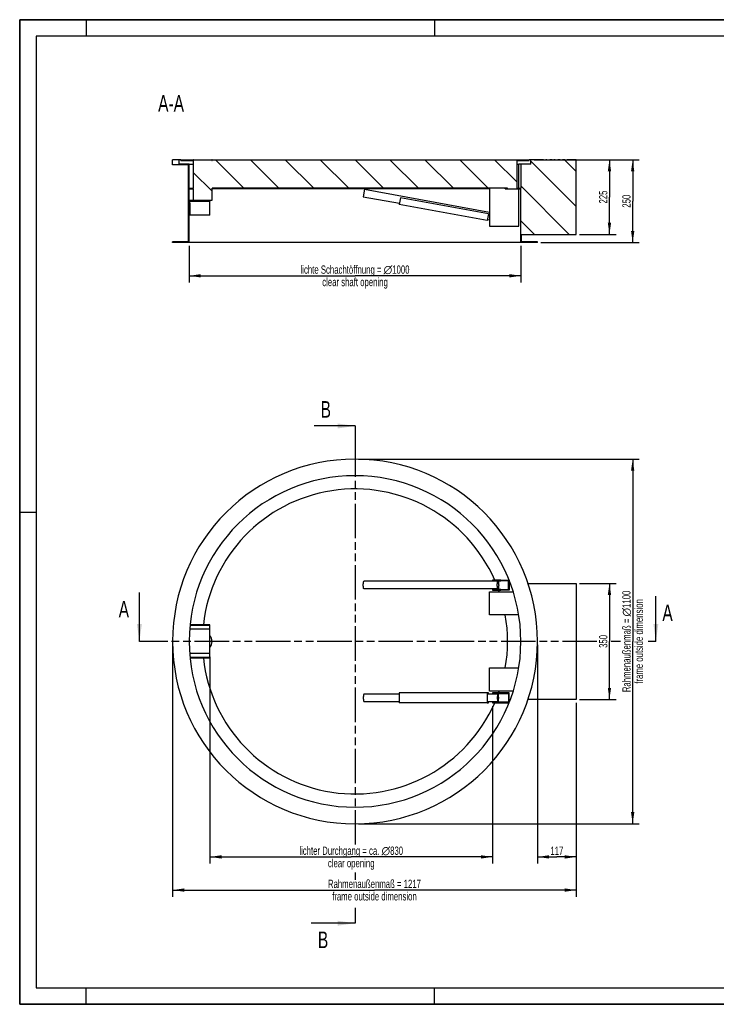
# Model space of a CAD drawing. Header units: millimetres. Extents: x 0 to 4200, y 0 to 2970.
# Tile 1 of 13: x 0 to 2100, y 0 to 2970. Entities that reach past the tile are written whole.
import ezdxf

# ---------------------------------------------------------------- set-up
doc = ezdxf.new("R2010")
doc.units = ezdxf.units.MM
doc.header["$LTSCALE"] = 231
doc.linetypes.add('PHANTOM', pattern=[0.8, 0.45, -0.05, 0.1, -0.05, 0.1, -0.05])
doc.layers.get('0').update_dxf_attribs({"linetype": 'CONTINUOUS'})
for name, color, linetype in [('005_AXIS', 7, 'CONTINUOUS'), ('050_DIMENSIONING', 7, 'CONTINUOUS'), ('053_NOTES', 7, 'CONTINUOUS'), ('HATCHING_BL0', 7, 'CONTINUOUS'), ('HATCHING_BL1', 7, 'CONTINUOUS')]:
    doc.layers.add(name, color=color, linetype=linetype)
doc.styles.get("Standard").update_dxf_attribs({"font": 'txt', "width": 0.7})
doc.dimstyles.new('DIMSTYLE_1', dxfattribs={"dimtxt": 25, "dimasz": 35, "dimexe": 2, "dimexo": 1, "dimtad": 1, "dimtxsty": 'Standard', "dimblk": '_FILLED', "dimblk1": '_FILLED', "dimblk2": '_FILLED', "dimcen": 0.09, "dimazin": 2, "dimtp": 0.8, "dimtm": 0.8, "dimtfac": 1, "dimtofl": 0, "dimtmove": 0, "dimatfit": 3, "dimldrblk": '_FILLED', "dimfxl": 1, "dimtolj": 1, "dimarcsym": 0})
doc.dimstyles.new('DIMSTYLE_2', dxfattribs={"dimtxt": 25, "dimasz": 35, "dimexe": 2, "dimexo": 1, "dimtad": 1, "dimtxsty": 'Standard', "dimblk": '_FILLED', "dimblk1": '_FILLED', "dimblk2": '_FILLED', "dimcen": 0.09, "dimazin": 2, "dimtp": 0.5, "dimtm": 0.5, "dimtfac": 1, "dimtofl": 0, "dimtmove": 0, "dimatfit": 3, "dimldrblk": '_FILLED', "dimfxl": 1, "dimtolj": 1, "dimarcsym": 0})
doc.dimstyles.new('DIMSTYLE_3', dxfattribs={"dimtxt": 25, "dimasz": 35, "dimexe": 2, "dimexo": 1, "dimtad": 1, "dimdec": 0, "dimtxsty": 'Standard', "dimblk": '_FILLED', "dimblk1": '_FILLED', "dimblk2": '_FILLED', "dimcen": 0.09, "dimazin": 2, "dimtp": 1.2, "dimtm": 1.2, "dimtfac": 1, "dimtdec": 0, "dimtofl": 0, "dimtmove": 0, "dimatfit": 3, "dimldrblk": '_FILLED', "dimfxl": 1, "dimtolj": 1, "dimarcsym": 0})
doc.dimstyles.new('DIMSTYLE_4', dxfattribs={"dimtxt": 25, "dimasz": 35, "dimexe": 2, "dimexo": 1, "dimtad": 1, "dimtxsty": 'Standard', "dimblk": '_FILLED', "dimblk1": '_FILLED', "dimblk2": '_FILLED', "dimcen": 0.09, "dimazin": 2, "dimtp": 1.2, "dimtm": 1.2, "dimtfac": 1, "dimtofl": 0, "dimtmove": 0, "dimatfit": 3, "dimldrblk": '_FILLED', "dimfxl": 1, "dimtolj": 1, "dimarcsym": 0})
doc.dimstyles.new('DIMSTYLE_5', dxfattribs={"dimtxt": 25, "dimasz": 35, "dimexe": 2, "dimexo": 1, "dimtad": 1, "dimdec": 0, "dimtxsty": 'Standard', "dimblk": '_FILLED', "dimblk1": '_FILLED', "dimblk2": '_FILLED', "dimcen": 0.09, "dimazin": 2, "dimtp": 0.3, "dimtm": 0.3, "dimtfac": 1, "dimtdec": 0, "dimtofl": 0, "dimtmove": 0, "dimatfit": 3, "dimldrblk": '_FILLED', "dimfxl": 1, "dimtolj": 1, "dimarcsym": 0})
doc.dimstyles.get("Standard").update_dxf_attribs({"dimtxt": 25, "dimasz": 35, "dimexe": 2, "dimexo": 1, "dimtad": 1, "dimtxsty": 'Standard', "dimblk": '_FILLED', "dimblk1": '_FILLED', "dimblk2": '_FILLED', "dimcen": 0.09, "dimazin": 2, "dimtol": 1, "dimtp": 0.01, "dimtm": 0.01, "dimtfac": 1, "dimtofl": 0, "dimtmove": 0, "dimatfit": 3, "dimldrblk": '_FILLED', "dimfxl": 1, "dimtolj": 1, "dimarcsym": 0})

# ---------------------------------------------------------------- blocks, each defined once
blk = doc.blocks.new('_FILLED')
at = {"color": 0, "linetype": 'ByBlock'}
blk.add_solid([(0, 0), (-1, 0.143), (-1, -0.143)], dxfattribs=at)
blk = doc.blocks.new('*D2')
at = {"layer": '050_DIMENSIONING', "color": 2, "linetype": 'Continuous', "transparency": 16777216}
for p, q in [((510.9, 2287.5), (510.9, 2177.5)), ((1510.9, 2287.5), (1510.9, 2177.5)), ((510.9, 2197.5), (1010.9, 2197.5)), ((1510.9, 2197.5), (1010.9, 2197.5))]:
    blk.add_line(p, q, dxfattribs=at)
at = {"layer": '050_DIMENSIONING', "color": 2, "linetype": 'Continuous', "transparency": 16777216, "xscale": 35, "yscale": 35, "zscale": 35, "rotation": 180}
blk.add_blockref('_FILLED', (510.9, 2197.5), dxfattribs=at)
at = {"layer": '050_DIMENSIONING', "color": 2, "linetype": 'Continuous', "transparency": 16777216, "xscale": 35, "yscale": 35, "zscale": 35}
blk.add_blockref('_FILLED', (1510.9, 2197.5), dxfattribs=at)
at = {"layer": '050_DIMENSIONING', "color": 2, "linetype": 'Continuous', "transparency": 16777216, "insert": (1010.9, 2228.7), "char_height": 25, "width": 768.214, "attachment_point": 2, "line_spacing_factor": 0.9}
blk.add_mtext('lichte Schachtöffnung = \\fgdt;{\\W1.0;{\\fgdt;n}}\\ftxt;1000\\Pclear shaft opening', dxfattribs=at)
blk = doc.blocks.new('*D4')
at = {"layer": '050_DIMENSIONING', "color": 2, "linetype": 'Continuous', "transparency": 16777216}
for p, q in [((1550.9, 2547.5), (1797.9, 2547.5)), ((1777.9, 2547.5), (1777.9, 2435)), ((1777.9, 2322.5), (1777.9, 2435)), ((1687.9, 2322.5), (1797.9, 2322.5))]:
    blk.add_line(p, q, dxfattribs=at)
at = {"layer": '050_DIMENSIONING', "color": 2, "linetype": 'Continuous', "transparency": 16777216, "xscale": 35, "yscale": 35, "zscale": 35}
for p, rotation in [((1777.9, 2547.5), 90), ((1777.9, 2322.5), 270)]:
    blk.add_blockref('_FILLED', p, dxfattribs=dict(at, rotation=rotation))
at = {"layer": '050_DIMENSIONING', "color": 2, "linetype": 'Continuous', "transparency": 16777216, "insert": (1746.6, 2435), "char_height": 25, "width": 85.714, "attachment_point": 2, "rotation": 90, "line_spacing_factor": 0.9}
blk.add_mtext('225', dxfattribs=at)
blk = doc.blocks.new('*D5')
at = {"layer": '050_DIMENSIONING', "color": 2, "linetype": 'Continuous', "transparency": 16777216}
for p, q in [((1550.9, 2547.5), (1867.9, 2547.5)), ((1847.9, 2547.5), (1847.9, 2422.5)), ((1847.9, 2297.5), (1847.9, 2422.5)), ((1570.9, 2297.5), (1867.9, 2297.5))]:
    blk.add_line(p, q, dxfattribs=at)
at = {"layer": '050_DIMENSIONING', "color": 2, "linetype": 'Continuous', "transparency": 16777216, "xscale": 35, "yscale": 35, "zscale": 35}
for p, rotation in [((1847.9, 2547.5), 90), ((1847.9, 2297.5), 270)]:
    blk.add_blockref('_FILLED', p, dxfattribs=dict(at, rotation=rotation))
at = {"layer": '050_DIMENSIONING', "color": 2, "linetype": 'Continuous', "transparency": 16777216, "insert": (1816.6, 2422.5), "char_height": 25, "width": 85.714, "attachment_point": 2, "rotation": 90, "line_spacing_factor": 0.9}
blk.add_mtext('250', dxfattribs=at)
blk = doc.blocks.new('*D6')
at = {"layer": '050_DIMENSIONING', "color": 2, "linetype": 'Continuous', "transparency": 16777216}
for p, q in [((460.9, 1084.6), (460.9, 324.6)), ((1677.9, 909.6), (1677.9, 324.6)), ((460.9, 344.6), (1069.4, 344.6)), ((1677.9, 344.6), (1069.4, 344.6))]:
    blk.add_line(p, q, dxfattribs=at)
at = {"layer": '050_DIMENSIONING', "color": 2, "linetype": 'Continuous', "transparency": 16777216, "xscale": 35, "yscale": 35, "zscale": 35, "rotation": 180}
blk.add_blockref('_FILLED', (460.9, 344.6), dxfattribs=at)
at = {"layer": '050_DIMENSIONING', "color": 2, "linetype": 'Continuous', "transparency": 16777216, "xscale": 35, "yscale": 35, "zscale": 35}
blk.add_blockref('_FILLED', (1677.9, 344.6), dxfattribs=at)
at = {"layer": '050_DIMENSIONING', "color": 2, "linetype": 'Continuous', "transparency": 16777216, "insert": (1069.4, 375.8), "char_height": 25, "width": 602.679, "attachment_point": 2, "line_spacing_factor": 0.9}
blk.add_mtext('Rahmenaußenmaß = 1217\\Pframe outside dimension', dxfattribs=at)
blk = doc.blocks.new('*D7')
at = {"layer": '050_DIMENSIONING', "color": 2, "linetype": 'Continuous', "transparency": 16777216}
for p, q in [((1020.9, 1644.6), (1867.9, 1644.6)), ((1847.9, 1644.6), (1847.9, 1094.6)), ((1847.9, 544.6), (1847.9, 1094.6)), ((1020.9, 544.6), (1867.9, 544.6))]:
    blk.add_line(p, q, dxfattribs=at)
at = {"layer": '050_DIMENSIONING', "color": 2, "linetype": 'Continuous', "transparency": 16777216, "xscale": 35, "yscale": 35, "zscale": 35}
for p, rotation in [((1847.9, 1644.6), 90), ((1847.9, 544.6), 270)]:
    blk.add_blockref('_FILLED', p, dxfattribs=dict(at, rotation=rotation))
at = {"layer": '050_DIMENSIONING', "color": 2, "linetype": 'Continuous', "transparency": 16777216, "insert": (1816.6, 1094.6), "char_height": 25, "width": 630.179, "attachment_point": 2, "rotation": 90, "line_spacing_factor": 0.9}
blk.add_mtext('Rahmenaußenmaß = \\fgdt;{\\W1.0;{\\fgdt;n}}\\ftxt;1100\\Pframe outside dimension', dxfattribs=at)
blk = doc.blocks.new('*D8')
at = {"layer": '050_DIMENSIONING', "color": 2, "linetype": 'Continuous', "transparency": 16777216}
for p, q in [((573.4, 1048), (573.4, 424.6)), ((1425.4, 899.6), (1425.4, 424.6)), ((573.4, 444.6), (999.4, 444.6)), ((1425.4, 444.6), (999.4, 444.6))]:
    blk.add_line(p, q, dxfattribs=at)
at = {"layer": '050_DIMENSIONING', "color": 2, "linetype": 'Continuous', "transparency": 16777216, "xscale": 35, "yscale": 35, "zscale": 35, "rotation": 180}
blk.add_blockref('_FILLED', (573.4, 444.6), dxfattribs=at)
at = {"layer": '050_DIMENSIONING', "color": 2, "linetype": 'Continuous', "transparency": 16777216, "xscale": 35, "yscale": 35, "zscale": 35}
blk.add_blockref('_FILLED', (1425.4, 444.6), dxfattribs=at)
at = {"layer": '050_DIMENSIONING', "color": 2, "linetype": 'Continuous', "transparency": 16777216, "insert": (999.4, 475.8), "char_height": 25, "width": 757.143, "attachment_point": 2, "line_spacing_factor": 0.9}
blk.add_mtext('lichter Durchgang = ca. \\fgdt;{\\W1.0;{\\fgdt;n}}\\ftxt;830\\Pclear opening', dxfattribs=at)
blk = doc.blocks.new('*D9')
at = {"layer": '050_DIMENSIONING', "color": 2, "linetype": 'Continuous', "transparency": 16777216}
for p, q in [((1687.9, 1269.6), (1797.9, 1269.6)), ((1777.9, 1269.6), (1777.9, 1094.6)), ((1777.9, 919.6), (1777.9, 1094.6)), ((1687.9, 919.6), (1797.9, 919.6))]:
    blk.add_line(p, q, dxfattribs=at)
at = {"layer": '050_DIMENSIONING', "color": 2, "linetype": 'Continuous', "transparency": 16777216, "xscale": 35, "yscale": 35, "zscale": 35}
for p, rotation in [((1777.9, 1269.6), 90), ((1777.9, 919.6), 270)]:
    blk.add_blockref('_FILLED', p, dxfattribs=dict(at, rotation=rotation))
at = {"layer": '050_DIMENSIONING', "color": 2, "linetype": 'Continuous', "transparency": 16777216, "insert": (1746.6, 1094.6), "char_height": 25, "width": 83.036, "attachment_point": 2, "rotation": 90, "line_spacing_factor": 0.9}
blk.add_mtext('350', dxfattribs=at)
blk = doc.blocks.new('*D10')
at = {"layer": '050_DIMENSIONING', "color": 2, "linetype": 'Continuous', "transparency": 16777216}
for p, q in [((1560.9, 1084.6), (1560.9, 424.6)), ((1677.9, 909.6), (1677.9, 424.6)), ((1560.9, 444.6), (1619.4, 444.6)), ((1677.9, 444.6), (1619.4, 444.6))]:
    blk.add_line(p, q, dxfattribs=at)
at = {"layer": '050_DIMENSIONING', "color": 2, "linetype": 'Continuous', "transparency": 16777216, "xscale": 35, "yscale": 35, "zscale": 35, "rotation": 180}
blk.add_blockref('_FILLED', (1560.9, 444.6), dxfattribs=at)
at = {"layer": '050_DIMENSIONING', "color": 2, "linetype": 'Continuous', "transparency": 16777216, "xscale": 35, "yscale": 35, "zscale": 35}
blk.add_blockref('_FILLED', (1677.9, 444.6), dxfattribs=at)
at = {"layer": '050_DIMENSIONING', "color": 2, "linetype": 'Continuous', "transparency": 16777216, "insert": (1619.4, 475.8), "char_height": 25, "width": 72.321, "attachment_point": 2, "line_spacing_factor": 0.9}
blk.add_mtext('117', dxfattribs=at)
blk = doc.blocks.new('XSEC_FILLED')
at = {"color": 0, "linetype": 'ByBlock'}
blk.add_solid([(0, 0), (-1, 0.143), (-1, -0.143)], dxfattribs=at)
blk = doc.blocks.new('HATCHING_BL0', base_point=(1139.4, 1168.2))
at = {"layer": 'HATCHING_BL0', "color": 7, "linetype": 'PHANTOM'}
for p, q in [((410.9, 1094.6), (360.9, 1094.6)), ((1740, 1094.6), (410.9, 1094.6)), ((1811.3, 1094.6), (1782.7, 1094.6)), ((1917.9, 1094.6), (1894.7, 1094.6))]:
    blk.add_line(p, q, dxfattribs=at)
at = {"layer": 'HATCHING_BL0', "color": 7, "linetype": 'Continuous', "char_height": 50, "width": 64.286, "attachment_point": 1, "line_spacing_factor": 0.9}
for insert in [(298.4, 1216.9), (1937.5, 1205.9)]:
    blk.add_mtext('A', dxfattribs=dict(at, insert=insert))
at = {"layer": 'HATCHING_BL0', "color": 7, "linetype": 'Continuous'}
for points in [[(360.9, 1094.6), (360.9, 1241.9)], [(1917.9, 1094.6), (1917.9, 1230.9)]]:
    blk.add_leader(points, dimstyle='Standard', override={"dimasz": 52.5, "dimtad": 0, "dimldrblk": 'XSEC_FILLED'}, dxfattribs=at)
blk = doc.blocks.new('HATCHING_BL1', base_point=(945.1, 994.6))
at = {"layer": 'HATCHING_BL1', "color": 7, "linetype": 'PHANTOM'}
for p, q in [((1010.9, 1744.6), (1010.9, 1694.6)), ((1010.9, 1694.6), (1010.9, 476.8)), ((1010.9, 397.4), (1010.9, 375.5)), ((1010.9, 291), (1010.9, 244.6))]:
    blk.add_line(p, q, dxfattribs=at)
at = {"layer": 'HATCHING_BL1', "color": 7, "linetype": 'Continuous', "char_height": 50, "width": 58.929, "attachment_point": 1, "line_spacing_factor": 0.9}
for insert in [(907.2, 1819.6), (898.9, 219.6)]:
    blk.add_mtext('B', dxfattribs=dict(at, insert=insert))
at = {"layer": 'HATCHING_BL1', "color": 7, "linetype": 'Continuous'}
for points in [[(1010.9, 1744.6), (887.6, 1744.6)], [(1010.9, 244.6), (879.2, 244.6)]]:
    blk.add_leader(points, dimstyle='Standard', override={"dimasz": 52.5, "dimtad": 0, "dimldrblk": 'XSEC_FILLED'}, dxfattribs=at)

msp = doc.modelspace()

# ---------------------------------------------------------------- hatches: boundary and pattern name
at = {"linetype": 'Continuous'}
h = msp.add_hatch(dxfattribs=at)
h.set_pattern_fill('ANSI31', color=2, angle=90, style=0, pattern_type=2)
h.set_pattern_definition([(135, (1010.88, 2547.46), (-52.61, -52.61), [])])
edge = h.paths.add_edge_path()
edge.add_line((1510.879, 2297.464), (1510.879, 2459.464))
edge.add_line((1470.879, 2459.464), (1510.879, 2459.464))
edge.add_line((1470.879, 2459.464), (1470.879, 2461.464))
edge.add_line((1470.879, 2461.464), (579.879, 2461.464))
edge.add_line((579.879, 2425.464), (579.879, 2461.464))
edge.add_line((523.879, 2425.464), (579.879, 2425.464))
edge.add_line((523.879, 2425.464), (523.879, 2459.464))
edge.add_line((510.879, 2459.464), (523.879, 2459.464))
edge.add_line((510.879, 2424.964), (510.879, 2459.464))
edge.add_line((573.385, 2424.964), (510.879, 2424.964))
edge.add_line((573.385, 2424.964), (573.385, 2422.964))
edge.add_line((510.879, 2422.964), (573.385, 2422.964))
edge.add_line((510.879, 2297.464), (510.879, 2422.964))
edge.add_line((510.879, 2297.464), (460.879, 2297.464))
edge.add_line((460.879, 2297.464), (460.879, 2299.464))
edge.add_line((508.879, 2299.464), (460.879, 2299.464))
edge.add_line((508.879, 2299.464), (508.879, 2532.464))
edge.add_line((508.879, 2532.464), (460.879, 2532.464))
edge.add_line((460.879, 2532.464), (460.879, 2547.464))
edge.add_line((480.879, 2547.464), (460.879, 2547.464))
edge.add_line((480.879, 2534.464), (480.879, 2547.464))
edge.add_line((510.879, 2534.464), (480.879, 2534.464))
edge.add_line((510.879, 2461.464), (510.879, 2534.464))
edge.add_line((510.879, 2461.464), (523.379, 2461.464))
edge.add_line((523.379, 2545.464), (523.379, 2461.464))
edge.add_line((485.879, 2545.464), (523.379, 2545.464))
edge.add_line((485.879, 2545.464), (485.879, 2547.464))
edge.add_line((485.879, 2547.464), (523.879, 2547.464))
edge.add_line((523.879, 2545.464), (523.879, 2547.464))
edge.add_line((523.879, 2545.464), (524.879, 2545.464))
edge.add_line((524.879, 2545.464), (524.879, 2547.464))
edge.add_line((524.879, 2547.464), (578.879, 2547.464))
edge.add_line((578.879, 2545.464), (578.879, 2547.464))
edge.add_line((578.879, 2545.464), (579.879, 2545.464))
edge.add_line((579.879, 2545.464), (579.879, 2547.464))
edge.add_line((579.879, 2547.464), (1535.879, 2547.464))
edge.add_line((1535.879, 2545.464), (1535.879, 2547.464))
edge.add_line((1498.379, 2545.464), (1535.879, 2545.464))
edge.add_line((1498.379, 2545.464), (1498.379, 2461.464))
edge.add_line((1498.379, 2461.464), (1510.879, 2461.464))
edge.add_line((1510.879, 2534.464), (1510.879, 2461.464))
edge.add_line((1540.879, 2534.464), (1510.879, 2534.464))
edge.add_line((1540.879, 2534.464), (1540.879, 2547.464))
edge.add_line((1579.241, 2547.464), (1540.879, 2547.464))
edge.add_line((1579.241, 2547.464), (1579.241, 2547.474))
edge.add_line((1579.241, 2547.474), (1585.935, 2547.474))
edge.add_line((1585.935, 2547.464), (1585.935, 2547.474))
edge.add_line((1589.129, 2547.464), (1585.935, 2547.464))
edge.add_line((1589.129, 2547.464), (1589.129, 2547.474))
edge.add_line((1589.129, 2547.474), (1598.576, 2547.474))
edge.add_line((1598.576, 2547.464), (1598.576, 2547.474))
edge.add_line((1605.296, 2547.464), (1598.576, 2547.464))
edge.add_line((1605.296, 2547.464), (1605.296, 2547.474))
edge.add_line((1605.296, 2547.474), (1610.129, 2547.474))
edge.add_line((1610.129, 2547.464), (1610.129, 2547.474))
edge.add_line((1614.629, 2547.464), (1610.129, 2547.464))
edge.add_line((1614.629, 2547.464), (1614.629, 2547.474))
edge.add_line((1614.629, 2547.474), (1622.365, 2547.474))
edge.add_line((1622.365, 2547.464), (1622.365, 2547.474))
edge.add_line((1629.658, 2547.464), (1622.365, 2547.464))
edge.add_line((1629.658, 2547.464), (1629.658, 2547.474))
edge.add_line((1629.658, 2547.474), (1636.509, 2547.474))
edge.add_line((1636.509, 2547.464), (1636.509, 2547.474))
edge.add_line((1643.336, 2547.464), (1636.509, 2547.464))
edge.add_line((1643.336, 2547.464), (1643.336, 2547.474))
edge.add_line((1643.336, 2547.474), (1650.629, 2547.474))
edge.add_line((1650.629, 2547.464), (1650.629, 2547.474))
edge.add_line((1677.879, 2547.464), (1650.629, 2547.464))
edge.add_line((1677.879, 2322.464), (1677.879, 2547.464))
edge.add_line((1512.879, 2322.464), (1677.879, 2322.464))
edge.add_line((1512.879, 2299.464), (1512.879, 2322.464))
edge.add_line((1560.879, 2299.464), (1512.879, 2299.464))
edge.add_line((1560.879, 2297.464), (1560.879, 2299.464))
edge.add_line((1560.879, 2297.464), (1510.879, 2297.464))

# ---------------------------------------------------------------- linework, layer by layer
at = {"color": 7, "linetype": 'Continuous'}
for p, q in [((0, 2970), (4200, 2970)), ((0, 0), (0, 2970)), ((460.879, 2532.464), (460.879, 2547.464)), ((480.879, 2547.464), (460.879, 2547.464)), ((508.879, 2532.464), (460.879, 2532.464)), ((480.879, 2534.464), (480.879, 2547.464)), ((485.879, 2547.464), (480.879, 2547.464)), ((510.879, 2534.464), (480.879, 2534.464)), ((485.879, 2547.464), (523.879, 2547.464)), ((485.879, 2545.464), (485.879, 2547.464)), ((485.879, 2545.464), (523.379, 2545.464)), ((508.879, 2299.464), (508.879, 2532.464)), ((510.879, 2461.464), (510.879, 2534.464)), ((510.879, 2534.464), (523.379, 2534.464)), ((523.379, 2545.464), (523.379, 2461.464)), ((524.879, 2547.464), (523.879, 2547.464)), ((523.879, 2545.464), (523.879, 2547.464)), ((523.879, 2545.464), (524.879, 2545.464)), ((524.879, 2547.464), (551.879, 2547.464)), ((524.879, 2545.464), (524.879, 2547.464)), ((551.879, 2547.464), (578.879, 2547.464)), ((579.879, 2547.464), (578.879, 2547.464)), ((578.879, 2545.464), (578.879, 2547.464)), ((578.879, 2545.464), (579.879, 2545.464)), ((579.879, 2547.464), (1010.879, 2547.464)), ((579.879, 2545.464), (579.879, 2547.464)), ((1010.879, 2547.464), (1535.879, 2547.464)), ((1498.379, 2545.464), (1535.879, 2545.464)), ((1498.379, 2545.464), (1498.379, 2461.464)), ((1510.879, 2534.464), (1504.438, 2534.464)), ((1540.879, 2534.464), (1510.879, 2534.464)), ((1510.879, 2534.464), (1510.879, 2461.464)), ((1535.879, 2545.464), (1535.879, 2547.464)), ((1540.879, 2547.464), (1535.879, 2547.464)), ((1540.879, 2534.464), (1540.879, 2547.464)), ((1577.879, 2547.464), (1540.879, 2547.464)), ((1577.739, 2547.474), (1577.912, 2547.474)), ((1577.739, 2547.464), (1577.739, 2547.474)), ((1577.879, 2547.474), (1579.241, 2547.474)), ((1577.879, 2547.464), (1577.879, 2547.474)), ((1579.241, 2547.464), (1577.879, 2547.464)), ((1579.241, 2547.474), (1585.935, 2547.474)), ((1579.241, 2547.464), (1579.241, 2547.474)), ((1585.935, 2547.474), (1586.129, 2547.474)), ((1585.935, 2547.464), (1585.935, 2547.474)), ((1589.129, 2547.464), (1585.935, 2547.464)), ((1586.129, 2547.464), (1586.129, 2547.474)), ((1586.153, 2547.474), (1586.27, 2547.474)), ((1586.27, 2547.464), (1586.27, 2547.474)), ((1589.129, 2547.474), (1598.576, 2547.474)), ((1589.129, 2547.464), (1589.129, 2547.474)), ((1598.576, 2547.474), (1600.356, 2547.474)), ((1598.576, 2547.464), (1598.576, 2547.474)), ((1600.356, 2547.464), (1598.576, 2547.464)), ((1600.356, 2547.474), (1605.296, 2547.474)), ((1600.356, 2547.464), (1600.356, 2547.474)), ((1605.296, 2547.464), (1600.356, 2547.464)), ((1605.296, 2547.474), (1610.129, 2547.474)), ((1605.296, 2547.464), (1605.296, 2547.474)), ((1610.129, 2547.464), (1610.129, 2547.474)), ((1614.629, 2547.464), (1610.129, 2547.464)), ((1614.015, 2547.474), (1614.629, 2547.474)), ((1614.015, 2547.464), (1614.015, 2547.474)), ((1614.629, 2547.474), (1622.365, 2547.474)), ((1614.629, 2547.464), (1614.629, 2547.474)), ((1622.365, 2547.474), (1629.658, 2547.474)), ((1622.365, 2547.464), (1622.365, 2547.474)), ((1629.658, 2547.464), (1622.365, 2547.464)), ((1629.658, 2547.474), (1636.509, 2547.474)), ((1629.658, 2547.464), (1629.658, 2547.474)), ((1636.509, 2547.474), (1643.336, 2547.474)), ((1636.509, 2547.464), (1636.509, 2547.474)), ((1643.336, 2547.464), (1636.509, 2547.464)), ((1643.336, 2547.474), (1650.629, 2547.474)), ((1643.336, 2547.464), (1643.336, 2547.474)), ((1650.629, 2547.464), (1650.629, 2547.474)), ((1677.879, 2547.464), (1650.629, 2547.464)), ((1677.879, 2322.464), (1677.879, 2547.464)), ((510.879, 2461.464), (523.379, 2461.464)), ((510.879, 2424.964), (510.879, 2459.464)), ((510.879, 2459.464), (523.879, 2459.464)), ((523.879, 2425.464), (523.879, 2459.464)), ((1470.879, 2461.464), (579.879, 2461.464)), ((579.879, 2425.464), (579.879, 2461.464)), ((1039.951, 2458.775), (1035.807, 2436.152)), ((1035.807, 2436.152), (1144.717, 2416.203)), ((1039.951, 2458.775), (1415.879, 2389.917)), ((1463.869, 2459.464), (1470.879, 2459.464)), ((1470.879, 2459.464), (1470.879, 2461.464)), ((1470.879, 2459.464), (1510.879, 2459.464)), ((1498.379, 2461.464), (1510.879, 2461.464)), ((1510.879, 2297.464), (1510.879, 2459.464)), ((573.385, 2424.964), (510.879, 2424.964)), ((510.879, 2297.464), (510.879, 2422.964)), ((510.879, 2422.964), (573.385, 2422.964)), ((523.879, 2425.464), (579.879, 2425.464)), ((573.385, 2424.964), (573.385, 2422.964)), ((573.385, 2379.964), (573.385, 2422.964)), ((1147.75, 2432.764), (1144.086, 2412.76)), ((1409.668, 2364.114), (1144.086, 2412.76)), ((1413.332, 2384.118), (1147.75, 2432.764)), ((573.385, 2379.964), (513.195, 2379.964)), ((1413.332, 2384.118), (1409.668, 2364.114)), ((1410.298, 2367.557), (1415.879, 2366.535)), ((1512.879, 2299.464), (1512.879, 2322.464)), ((1512.879, 2322.464), (1677.879, 2322.464)), ((508.879, 2299.464), (460.879, 2299.464)), ((460.879, 2297.464), (460.879, 2299.464)), ((510.879, 2297.464), (460.879, 2297.464)), ((1010.879, 2297.464), (510.879, 2297.464)), ((1510.879, 2297.464), (1010.879, 2297.464)), ((1560.879, 2297.464), (1510.879, 2297.464)), ((1560.879, 2299.464), (1512.879, 2299.464)), ((1560.879, 2297.464), (1560.879, 2299.464)), ((1425.395, 1279.553), (1425.395, 1277.553)), ((1450.395, 1279.553), (1425.395, 1279.553)), ((1425.395, 1277.553), (1450.395, 1277.553)), ((1450.395, 1279.553), (1475.368, 1279.553)), ((1473.395, 1277.553), (1450.395, 1277.553)), ((1473.395, 1251.553), (1473.395, 1277.553)), ((1475.368, 1279.553), (1475.395, 1279.553)), ((1475.395, 1279.487), (1475.395, 1249.553)), ((1441.879, 1276.053), (1037.879, 1276.053)), ((1441.879, 1253.053), (1037.879, 1253.053)), ((1425.395, 1251.553), (1425.395, 1249.553)), ((1450.395, 1251.553), (1425.395, 1251.553)), ((1425.395, 1249.553), (1450.395, 1249.553)), ((1450.395, 1251.553), (1473.395, 1251.553)), ((1475.395, 1249.553), (1450.395, 1249.553)), ((512.226, 1131.1), (512.217, 1131.1)), ((573.385, 1131.1), (512.226, 1131.1)), ((513.214, 1142.621), (513.195, 1142.621)), ((573.385, 1142.621), (513.214, 1142.621)), ((573.385, 1144.553), (513.385, 1144.553)), ((573.385, 1142.621), (573.385, 1144.553)), ((573.385, 1131.1), (573.385, 1142.621)), ((573.385, 1058.007), (573.385, 1131.1)), ((512.226, 1058.007), (512.217, 1058.007)), ((573.385, 1058.007), (512.226, 1058.007)), ((513.214, 1046.485), (513.195, 1046.485)), ((573.385, 1046.485), (513.214, 1046.485)), ((573.385, 1044.553), (513.385, 1044.553)), ((573.385, 1046.485), (573.385, 1058.007)), ((573.385, 1044.553), (573.385, 1046.485)), ((1037.879, 936.053), (1144.086, 936.053)), ((1409.668, 939.553), (1144.086, 939.553)), ((1144.086, 939.553), (1144.086, 909.553)), ((1413.332, 939.553), (1409.668, 939.553)), ((1409.668, 939.553), (1409.668, 909.553)), ((1410.028, 911.553), (1410.028, 937.553)), ((1410.028, 937.553), (1413.332, 937.553)), ((1410.028, 936.053), (1441.879, 936.053)), ((1413.332, 937.553), (1413.332, 939.553)), ((1425.395, 939.553), (1425.395, 937.553)), ((1450.395, 939.553), (1425.395, 939.553)), ((1425.395, 937.553), (1450.395, 937.553)), ((1475.395, 939.553), (1450.395, 939.553)), ((1450.395, 937.553), (1473.395, 937.553)), ((1473.395, 937.553), (1473.395, 911.553)), ((1475.395, 909.619), (1475.395, 939.553)), ((1037.879, 913.053), (1144.086, 913.053)), ((1409.668, 909.553), (1144.086, 909.553)), ((1409.668, 909.553), (1413.332, 909.553)), ((1410.028, 913.053), (1441.879, 913.053)), ((1413.332, 911.553), (1410.028, 911.553)), ((1413.332, 909.553), (1413.332, 911.553)), ((1425.395, 911.553), (1425.395, 909.553)), ((1450.395, 911.553), (1425.395, 911.553)), ((1425.395, 909.553), (1450.395, 909.553)), ((1473.395, 911.553), (1450.395, 911.553)), ((1450.395, 909.553), (1475.368, 909.553)), ((1475.368, 909.553), (1475.395, 909.553)), ((0, 0), (4200, 0))]:
    msp.add_line(p, q, dxfattribs=at)
at = {"color": 3, "linetype": 'Continuous'}
for p, q in [((0, 2970), (0, 0)), ((4200, 2970), (0, 2970)), ((200, 2970), (200, 2920)), ((1250, 2970), (1250, 2920)), ((0, 1485), (50, 1485)), ((200, 0), (200, 50)), ((1250, 0), (1250, 50)), ((4200, 0), (0, 0))]:
    msp.add_line(p, q, dxfattribs=at)
at = {"color": 5, "linetype": 'Continuous'}
for p, q in [((50, 2920), (50, 50)), ((4150, 2920), (50, 2920)), ((50, 50), (4150, 50))]:
    msp.add_line(p, q, dxfattribs=at)
at = {"color": 9, "linetype": 'Continuous'}
for p, q in [((1450.395, 1279.553), (1450.395, 1277.553)), ((1450.395, 1251.553), (1450.395, 1249.553)), ((1450.395, 939.553), (1450.395, 937.553)), ((1450.395, 911.553), (1450.395, 909.553))]:
    msp.add_line(p, q, dxfattribs=at)
at = {"color": 7, "linetype": 'Continuous'}
for radius, start, end in [(550, 90, 270), (550, 270, 90), (500, 90, 270), (500, 270, 90)]:
    msp.add_arc((1010.879, 1094.553), radius, start, end, dxfattribs=at)
msp.add_ellipse((1010.879, 2559.356), major_axis=(0, 1866.025), ratio=0.26794919, start_param=-4.63923107, end_param=-4.61610398, dxfattribs=at)
for points, knots in [([(1035.807, 1264.553), (1035.807, 1265.301), (1035.833, 1266.77), (1035.947, 1268.901), (1036.132, 1270.866), (1036.38, 1272.59), (1036.642, 1273.842), (1036.887, 1274.669), (1037.067, 1275.153), (1037.255, 1275.537), (1037.449, 1275.82), (1037.652, 1276.004), (1037.809, 1276.053), (1037.879, 1276.053)], [0, 0, 0, 0, 0.18723505, 0.36751506, 0.534182, 0.68117505, 0.80335365, 0.85390621, 0.89699109, 0.93251074, 0.96069614, 0.98243526, 1, 1, 1, 1]), ([(1037.879, 1253.053), (1037.809, 1253.053), (1037.652, 1253.102), (1037.449, 1253.286), (1037.255, 1253.569), (1037.067, 1253.954), (1036.887, 1254.437), (1036.642, 1255.265), (1036.38, 1256.516), (1036.132, 1258.24), (1035.947, 1260.206), (1035.833, 1262.337), (1035.807, 1263.805), (1035.807, 1264.553)], [0, 0, 0, 0, 0.01756474, 0.03930386, 0.06748926, 0.10300891, 0.14609379, 0.19664635, 0.31882495, 0.465818, 0.63248494, 0.81276495, 1, 1, 1, 1]), ([(1439.807, 1264.553), (1439.807, 1265.301), (1439.833, 1266.77), (1439.947, 1268.901), (1440.132, 1270.866), (1440.38, 1272.59), (1440.642, 1273.842), (1440.887, 1274.669), (1441.067, 1275.153), (1441.255, 1275.537), (1441.449, 1275.82), (1441.652, 1276.004), (1441.809, 1276.053), (1441.879, 1276.053)], [0, 0, 0, 0, 0.18723505, 0.36751506, 0.534182, 0.68117505, 0.80335365, 0.85390621, 0.89699109, 0.93251074, 0.96069614, 0.98243526, 1, 1, 1, 1]), ([(1441.879, 1253.053), (1441.809, 1253.053), (1441.652, 1253.102), (1441.449, 1253.286), (1441.255, 1253.569), (1441.067, 1253.954), (1440.887, 1254.437), (1440.642, 1255.265), (1440.38, 1256.516), (1440.132, 1258.24), (1439.947, 1260.206), (1439.833, 1262.337), (1439.807, 1263.805), (1439.807, 1264.553)], [0, 0, 0, 0, 0.01756474, 0.03930386, 0.06748926, 0.10300891, 0.14609379, 0.19664635, 0.31882495, 0.465818, 0.63248494, 0.81276495, 1, 1, 1, 1]), ([(1441.879, 1276.053), (1441.949, 1276.053), (1442.107, 1276.004), (1442.31, 1275.82), (1442.504, 1275.537), (1442.691, 1275.153), (1442.872, 1274.669), (1443.116, 1273.842), (1443.379, 1272.59), (1443.627, 1270.866), (1443.811, 1268.901), (1443.926, 1266.77), (1443.951, 1265.301), (1443.951, 1264.553)], [0, 0, 0, 0, 0.01756474, 0.03930386, 0.06748926, 0.10300891, 0.14609379, 0.19664635, 0.31882495, 0.465818, 0.63248494, 0.81276495, 1, 1, 1, 1]), ([(1443.951, 1264.553), (1443.951, 1263.805), (1443.926, 1262.337), (1443.811, 1260.206), (1443.627, 1258.24), (1443.379, 1256.516), (1443.116, 1255.265), (1442.872, 1254.437), (1442.691, 1253.954), (1442.504, 1253.569), (1442.31, 1253.286), (1442.107, 1253.102), (1441.949, 1253.053), (1441.879, 1253.053)], [0, 0, 0, 0, 0.18723505, 0.36751506, 0.534182, 0.68117505, 0.80335365, 0.85390621, 0.89699109, 0.93251074, 0.96069614, 0.98243526, 1, 1, 1, 1]), ([(1037.879, 936.053), (1037.809, 936.053), (1037.652, 936.004), (1037.449, 935.82), (1037.255, 935.537), (1037.067, 935.153), (1036.887, 934.669), (1036.642, 933.842), (1036.38, 932.59), (1036.132, 930.866), (1035.947, 928.901), (1035.833, 926.77), (1035.807, 925.301), (1035.807, 924.553)], [0, 0, 0, 0, 0.01756474, 0.03930386, 0.06748926, 0.10300891, 0.14609379, 0.19664635, 0.31882495, 0.465818, 0.63248494, 0.81276495, 1, 1, 1, 1]), ([(1035.807, 924.553), (1035.807, 923.805), (1035.833, 922.337), (1035.947, 920.206), (1036.132, 918.24), (1036.38, 916.516), (1036.642, 915.265), (1036.887, 914.437), (1037.067, 913.954), (1037.255, 913.569), (1037.449, 913.286), (1037.652, 913.102), (1037.809, 913.053), (1037.879, 913.053)], [0, 0, 0, 0, 0.18723505, 0.36751506, 0.534182, 0.68117505, 0.80335365, 0.85390621, 0.89699109, 0.93251074, 0.96069614, 0.98243526, 1, 1, 1, 1]), ([(1441.879, 936.053), (1441.809, 936.053), (1441.652, 936.004), (1441.449, 935.82), (1441.255, 935.537), (1441.067, 935.153), (1440.887, 934.669), (1440.642, 933.842), (1440.38, 932.59), (1440.132, 930.866), (1439.947, 928.901), (1439.833, 926.77), (1439.807, 925.301), (1439.807, 924.553)], [0, 0, 0, 0, 0.01756474, 0.03930386, 0.06748926, 0.10300891, 0.14609379, 0.19664635, 0.31882495, 0.465818, 0.63248494, 0.81276495, 1, 1, 1, 1]), ([(1439.807, 924.553), (1439.807, 923.805), (1439.833, 922.337), (1439.947, 920.206), (1440.132, 918.24), (1440.38, 916.516), (1440.642, 915.265), (1440.887, 914.437), (1441.067, 913.954), (1441.255, 913.569), (1441.449, 913.286), (1441.652, 913.102), (1441.809, 913.053), (1441.879, 913.053)], [0, 0, 0, 0, 0.18723505, 0.36751506, 0.534182, 0.68117505, 0.80335365, 0.85390621, 0.89699109, 0.93251074, 0.96069614, 0.98243526, 1, 1, 1, 1]), ([(1443.951, 924.553), (1443.951, 925.301), (1443.926, 926.77), (1443.811, 928.901), (1443.627, 930.866), (1443.379, 932.59), (1443.116, 933.842), (1442.872, 934.669), (1442.691, 935.153), (1442.504, 935.537), (1442.31, 935.82), (1442.107, 936.004), (1441.949, 936.053), (1441.879, 936.053)], [0, 0, 0, 0, 0.18723505, 0.36751506, 0.534182, 0.68117505, 0.80335365, 0.85390621, 0.89699109, 0.93251074, 0.96069614, 0.98243526, 1, 1, 1, 1]), ([(1441.879, 913.053), (1441.949, 913.053), (1442.107, 913.102), (1442.31, 913.286), (1442.504, 913.569), (1442.691, 913.954), (1442.872, 914.437), (1443.116, 915.265), (1443.379, 916.516), (1443.627, 918.24), (1443.811, 920.206), (1443.926, 922.337), (1443.951, 923.805), (1443.951, 924.553)], [0, 0, 0, 0, 0.01756474, 0.03930386, 0.06748926, 0.10300891, 0.14609379, 0.19664635, 0.31882495, 0.465818, 0.63248494, 0.81276495, 1, 1, 1, 1])]:
    msp.add_open_spline(points, degree=3, knots=knots, dxfattribs=at)
at = {"layer": '005_AXIS', "color": 7, "linetype": 'Continuous'}
for p, q in [((1498.379, 2534.464), (1504.438, 2534.464)), ((1504.438, 2461.464), (1504.438, 2534.464)), ((1415.879, 2459.464), (579.879, 2459.464)), ((1415.879, 2461.464), (1415.879, 2347.464)), ((1463.869, 2459.464), (1463.869, 2461.464)), ((1504.438, 2347.464), (1504.438, 2459.464)), ((1415.879, 2347.464), (1504.438, 2347.464)), ((1532.268, 1269.553), (1677.879, 1269.553)), ((1677.879, 1269.553), (1677.879, 919.553)), ((1415.879, 1244.553), (1487.821, 1244.553)), ((1415.879, 1174.553), (1415.879, 1244.553)), ((1487.821, 1244.553), (1487.849, 1244.553)), ((1504.399, 1174.553), (1415.879, 1174.553)), ((1504.438, 1174.553), (1504.399, 1174.553)), ((1415.879, 1014.553), (1504.399, 1014.553)), ((1415.879, 944.553), (1415.879, 1014.553)), ((1504.399, 1014.553), (1504.438, 1014.553)), ((1487.821, 944.553), (1415.879, 944.553)), ((1487.849, 944.553), (1487.821, 944.553)), ((1677.879, 919.553), (1532.268, 919.553))]:
    msp.add_line(p, q, dxfattribs=at)
for centre, radius, start, end in [((1010.879, 1094.553), 460, 23.715619, 173.759696), ((1010.879, 1094.553), 460, 23.239484, 23.442745), ((1010.879, 1094.553), 460, 19.957922, 20.22573), ((1010.879, 1094.553), 460, 19.031441, 19.693237), ((1010.879, 1094.553), 460, 349.98459, 10.01541), ((551.879, 1094.553), 28, 320.182488, 39.817512), ((1010.879, 1094.553), 460, 186.240304, 336.284381), ((1010.879, 1094.553), 460, 339.77427, 340.042078), ((1010.879, 1094.553), 460, 340.306763, 340.968559), ((1010.879, 1094.553), 460, 336.557255, 336.760516)]:
    msp.add_arc(centre, radius, start, end, dxfattribs=at)

# ---------------------------------------------------------------- block references
at = {"layer": 'HATCHING_BL0'}
msp.add_blockref('HATCHING_BL0', (1139.379, 1168.229), dxfattribs=at)
at = {"layer": 'HATCHING_BL1'}
msp.add_blockref('HATCHING_BL1', (945.059, 994.553), dxfattribs=at)

# ---------------------------------------------------------------- texts
at = {"layer": '053_NOTES', "color": 2, "linetype": 'Continuous', "insert": (495.346, 2742.474), "char_height": 50, "width": 182.14286, "attachment_point": 3, "line_spacing_factor": 0.9}
msp.add_mtext('A-A', dxfattribs=at)

# ---------------------------------------------------------------- dimensions: what is measured, and where the dimension line sits
at = {"layer": '050_DIMENSIONING', "color": 2, "linetype": 'Continuous'}
for base, p1, p2, angle, dimstyle, picture, middle in [((1777.879, 2547.464), (1686.879, 2322.464), (1549.879, 2547.464), 90, 'DIMSTYLE_2', '*D4', (1777.879, 2431.392)), ((1847.879, 2297.464), (1549.879, 2547.464), (1569.879, 2297.464), 270, 'DIMSTYLE_2', '*D5', (1847.879, 2418.892)), ((1777.879, 919.553), (1686.879, 1269.553), (1686.879, 919.553), 270, 'DIMSTYLE_2', '*D9', (1777.879, 1090.982)), ((1560.879, 444.553), (1677.879, 910.553), (1560.879, 1085.553), 180, 'DIMSTYLE_5', '*D10', (1615.808, 444.553))]:
    dim = msp.add_linear_dim(base=base, p1=p1, p2=p2, angle=angle, dimstyle=dimstyle, dxfattribs=at)
    dim.commit()
    dim.dimension.update_dxf_attribs({"geometry": picture, "text_midpoint": middle, "dimtype": 160})
for base, p1, p2, text, picture, middle in [((1510.879, 2197.464), (510.879, 2288.464), (1510.879, 2288.464), 'lichte Schachtöffnung = %%c<>\\Pclear shaft opening', '*D2', (1010.879, 2197.464)), ((1425.395, 444.553), (573.385, 1049.007), (1425.395, 900.553), 'lichter Durchgang = ca. %%c<>\\Pclear opening', '*D8', (999.39, 444.553))]:
    dim = msp.add_linear_dim(base=base, p1=p1, p2=p2, text=text, dimstyle='DIMSTYLE_1', dxfattribs=at)
    dim.commit()
    dim.dimension.update_dxf_attribs({"geometry": picture, "text_midpoint": middle, "dimtype": 160})
for base, p1, p2, angle, text, dimstyle, picture, middle in [((1847.879, 544.553), (1019.879, 1644.553), (1019.879, 544.553), 270, 'Rahmenaußenmaß = %%c<>\\Pframe outside dimension', 'DIMSTYLE_4', '*D7', (1847.879, 1094.553)), ((460.879, 344.553), (1677.879, 910.553), (460.879, 1085.553), 180, 'Rahmenaußenmaß = <>\\Pframe outside dimension', 'DIMSTYLE_3', '*D6', (1069.379, 344.553))]:
    dim = msp.add_linear_dim(base=base, p1=p1, p2=p2, angle=angle, text=text, dimstyle=dimstyle, dxfattribs=at)
    dim.commit()
    dim.dimension.update_dxf_attribs({"geometry": picture, "text_midpoint": middle, "dimtype": 160})

doc.saveas('drawing.dxf')
